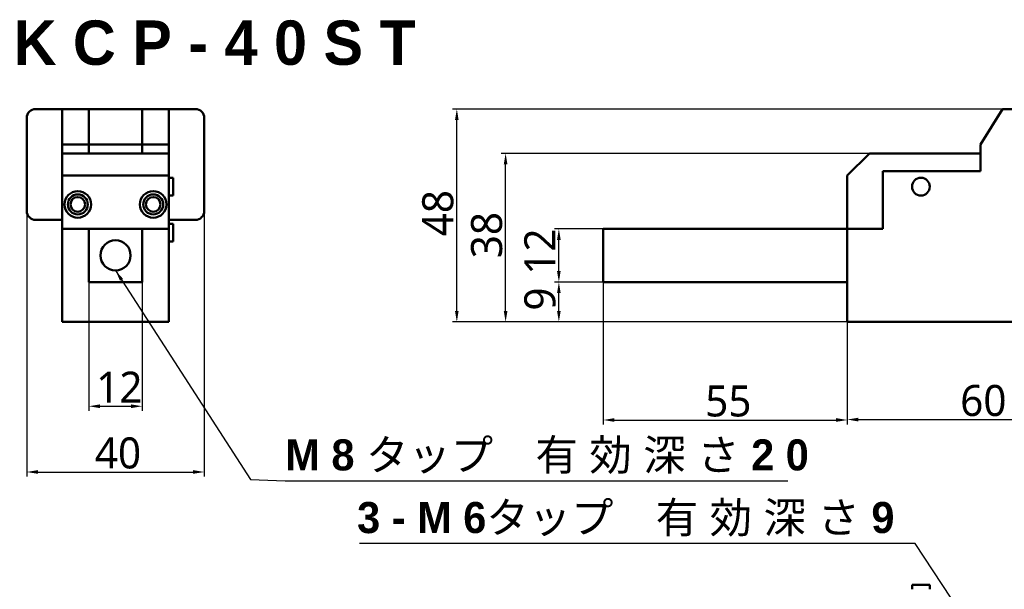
# Model space of a CAD drawing. Header units: millimetres. Extents: x 13 to 404, y 14 to 291.
# Tile 2 of 16: x 28 to 250, y 162 to 291. Entities that reach past the tile are written whole.
import ezdxf

# ---------------------------------------------------------------- set-up
doc = ezdxf.new("R2010")
doc.units = ezdxf.units.MM
for name, color, linetype, lineweight in [('Dimension (ISO)', 7, 'Continuous', 25), ('Symbol (ISO)', 7, 'Continuous', 25), ('Visible (ISO)', 7, 'Continuous', 50)]:
    doc.layers.add(name, color=color, linetype=linetype, lineweight=lineweight)
doc.styles.add('Note Text (JIS)', font='Yu Gothic.ttf')
doc.dimstyles.new('Default (JIS)', dxfattribs={"dimtxt": 7, "dimasz": 2.5, "dimexe": 1, "dimexo": 0, "dimgap": 0.8, "dimtad": 1, "dimrnd": 1e-08, "dimdsep": 46, "dimtxsty": 'Note Text (JIS)', "dimcen": 0.09, "dimdle": 10, "dimclrd": 256, "dimclre": 256, "dimclrt": 256, "dimadec": 0, "dimazin": 2, "dimtfac": 0.5, "dimtmove": 0, "dimatfit": 3, "dimfxl": 1, "dimtolj": 1, "dimtzin": 0, "dimlwd": -1, "dimlwe": -1, "dimarcsym": 0})
doc.dimstyles.new('Default (JIS)$7', dxfattribs={"dimtxt": 7, "dimasz": 2.5, "dimexe": 1, "dimexo": 0, "dimgap": 0.8, "dimtad": 1, "dimrnd": 1e-08, "dimdsep": 46, "dimtxsty": 'Note Text (JIS)', "dimcen": 0.09, "dimdle": 10, "dimclrd": 256, "dimclre": 256, "dimclrt": 256, "dimadec": 0, "dimazin": 2, "dimtfac": 0.5, "dimtmove": 0, "dimatfit": 3, "dimfxl": 1, "dimtolj": 1, "dimtzin": 0, "dimlwd": -1, "dimlwe": -1, "dimarcsym": 0})

# ---------------------------------------------------------------- blocks, each defined once
blk = doc.blocks.new('*D3')
at = {"layer": 'Defpoints', "color": 0}
for p in [(149.92, 231.61), (159.92, 231.61), (214.92, 222.61)]:
    blk.add_point(p, dxfattribs=at)
at = {"layer": 'Dimension (ISO)'}
for p, q in [((159.92, 231.61), (148.92, 231.61)), ((149.92, 225.11), (149.92, 229.11)), ((214.92, 222.61), (148.92, 222.61))]:
    blk.add_line(p, q, dxfattribs=at)
for points in [[(149.5, 229.11), (150.33, 229.11), (149.92, 231.61)], [(149.5, 225.11), (150.33, 225.11), (149.92, 222.61)]]:
    blk.add_solid(points, dxfattribs=at)
at = {"layer": 'Dimension (ISO)', "insert": (142.12, 225.17), "char_height": 7, "attachment_point": 1, "rotation": 90, "style": 'Note Text (JIS)'}
blk.add_mtext('\\A1;9', dxfattribs=at)
blk = doc.blocks.new('*D4')
at = {"layer": 'Defpoints', "color": 0}
for p in [(149.92, 243.61), (159.92, 243.61), (159.92, 231.61)]:
    blk.add_point(p, dxfattribs=at)
at = {"layer": 'Dimension (ISO)'}
for p, q in [((159.92, 243.61), (148.92, 243.61)), ((149.92, 234.11), (149.92, 241.11)), ((159.92, 231.61), (148.92, 231.61))]:
    blk.add_line(p, q, dxfattribs=at)
for points in [[(149.5, 241.11), (150.33, 241.11), (149.92, 243.61)], [(149.5, 234.11), (150.33, 234.11), (149.92, 231.61)]]:
    blk.add_solid(points, dxfattribs=at)
at = {"layer": 'Dimension (ISO)', "insert": (142.12, 233.26), "char_height": 7, "attachment_point": 1, "rotation": 90, "style": 'Note Text (JIS)'}
blk.add_mtext('\\A1;12', dxfattribs=at)
blk = doc.blocks.new('*D5')
at = {"layer": 'Defpoints', "color": 0}
for p in [(126.92, 270.61), (249.92, 270.61), (214.92, 222.61)]:
    blk.add_point(p, dxfattribs=at)
at = {"layer": 'Dimension (ISO)'}
for p, q in [((249.92, 270.61), (125.92, 270.61)), ((126.92, 225.11), (126.92, 268.11)), ((214.92, 222.61), (125.92, 222.61))]:
    blk.add_line(p, q, dxfattribs=at)
for points in [[(126.5, 268.11), (127.33, 268.11), (126.92, 270.61)], [(126.5, 225.11), (127.33, 225.11), (126.92, 222.61)]]:
    blk.add_solid(points, dxfattribs=at)
at = {"layer": 'Dimension (ISO)', "insert": (119.12, 241.92), "char_height": 7, "attachment_point": 1, "rotation": 90, "style": 'Note Text (JIS)'}
blk.add_mtext('\\A1;48', dxfattribs=at)
blk = doc.blocks.new('*D6')
at = {"layer": 'Defpoints', "color": 0}
for p in [(137.92, 260.61), (219.92, 260.61), (214.92, 222.61)]:
    blk.add_point(p, dxfattribs=at)
at = {"layer": 'Dimension (ISO)'}
for p, q in [((219.92, 260.61), (136.92, 260.61)), ((137.92, 225.11), (137.92, 258.11)), ((214.92, 222.61), (136.92, 222.61))]:
    blk.add_line(p, q, dxfattribs=at)
for points in [[(137.5, 258.11), (138.33, 258.11), (137.92, 260.61)], [(137.5, 225.11), (138.33, 225.11), (137.92, 222.61)]]:
    blk.add_solid(points, dxfattribs=at)
at = {"layer": 'Dimension (ISO)', "insert": (130.12, 236.97), "char_height": 7, "attachment_point": 1, "rotation": 90, "style": 'Note Text (JIS)'}
blk.add_mtext('\\A1;38', dxfattribs=at)
blk = doc.blocks.new('*D7')
at = {"layer": 'Defpoints', "color": 0}
for p in [(159.92, 231.61), (214.92, 222.61), (214.92, 200.51)]:
    blk.add_point(p, dxfattribs=at)
at = {"layer": 'Dimension (ISO)'}
for p, q in [((159.92, 231.61), (159.92, 199.51)), ((214.92, 222.61), (214.92, 199.51)), ((162.42, 200.51), (212.42, 200.51))]:
    blk.add_line(p, q, dxfattribs=at)
for points in [[(162.42, 200.93), (162.42, 200.1), (159.92, 200.51)], [(212.42, 200.93), (212.42, 200.1), (214.92, 200.51)]]:
    blk.add_solid(points, dxfattribs=at)
at = {"layer": 'Dimension (ISO)', "insert": (182.9, 208.31), "char_height": 7, "attachment_point": 1, "style": 'Note Text (JIS)'}
blk.add_mtext('\\A1;55', dxfattribs=at)
blk = doc.blocks.new('*D8')
at = {"layer": 'Defpoints', "color": 0}
for p in [(214.92, 222.61), (274.92, 222.61), (274.92, 200.61)]:
    blk.add_point(p, dxfattribs=at)
at = {"layer": 'Dimension (ISO)'}
for p, q in [((214.92, 222.61), (214.92, 199.61)), ((274.92, 222.61), (274.92, 199.61)), ((217.42, 200.61), (272.42, 200.61))]:
    blk.add_line(p, q, dxfattribs=at)
for points in [[(217.42, 201.03), (217.42, 200.19), (214.92, 200.61)], [(272.42, 201.03), (272.42, 200.19), (274.92, 200.61)]]:
    blk.add_solid(points, dxfattribs=at)
at = {"layer": 'Dimension (ISO)', "insert": (240.38, 208.41), "char_height": 7, "attachment_point": 1, "style": 'Note Text (JIS)'}
blk.add_mtext('\\A1;60', dxfattribs=at)
blk = doc.blocks.new('*D15')
at = {"layer": 'Defpoints', "color": 0}
for p in [(29.99, 247.61), (69.99, 247.61), (69.99, 188.79)]:
    blk.add_point(p, dxfattribs=at)
at = {"layer": 'Dimension (ISO)'}
for p, q in [((29.99, 247.61), (29.99, 187.79)), ((69.99, 247.61), (69.99, 187.79)), ((32.49, 188.79), (67.49, 188.79))]:
    blk.add_line(p, q, dxfattribs=at)
for points in [[(32.49, 189.21), (32.49, 188.38), (29.99, 188.79)], [(67.49, 189.21), (67.49, 188.38), (69.99, 188.79)]]:
    blk.add_solid(points, dxfattribs=at)
at = {"layer": 'Dimension (ISO)', "insert": (45.33, 196.59), "char_height": 7, "attachment_point": 1, "style": 'Note Text (JIS)'}
blk.add_mtext('\\A1;40', dxfattribs=at)
blk = doc.blocks.new('*D20')
at = {"layer": 'Defpoints', "color": 0}
for p in [(43.99, 231.61), (55.99, 231.61), (55.99, 203.61)]:
    blk.add_point(p, dxfattribs=at)
at = {"layer": 'Dimension (ISO)'}
for p, q in [((43.99, 231.61), (43.99, 202.61)), ((55.99, 231.61), (55.99, 202.61)), ((46.49, 203.61), (53.49, 203.61))]:
    blk.add_line(p, q, dxfattribs=at)
for points in [[(46.49, 204.03), (46.49, 203.19), (43.99, 203.61)], [(53.49, 204.03), (53.49, 203.19), (55.99, 203.61)]]:
    blk.add_solid(points, dxfattribs=at)
at = {"layer": 'Dimension (ISO)', "insert": (45.64, 211.41), "char_height": 7, "attachment_point": 1, "style": 'Note Text (JIS)'}
blk.add_mtext('\\A1;12', dxfattribs=at)

msp = doc.modelspace()

# ---------------------------------------------------------------- linework, layer by layer
at = {"layer": 'Visible (ISO)'}
for p, q in [((29.991, 268.61), (29.991, 247.61)), ((37.991, 270.61), (31.991, 270.61)), ((37.991, 270.61), (37.991, 262.61)), ((43.991, 270.61), (37.991, 270.61)), ((43.991, 262.61), (43.991, 270.61)), ((55.991, 270.61), (43.991, 270.61)), ((43.991, 270.61), (43.991, 262.61)), ((55.991, 270.61), (55.991, 262.61)), ((61.991, 270.61), (55.991, 270.61)), ((55.991, 262.61), (55.991, 270.61)), ((61.991, 262.61), (61.991, 270.61)), ((67.991, 270.61), (61.991, 270.61)), ((69.991, 247.61), (69.991, 268.61)), ((244.918, 262.61), (249.918, 270.61)), ((249.918, 270.61), (269.918, 270.61)), ((37.991, 260.61), (37.991, 262.61)), ((37.991, 262.61), (43.991, 262.61)), ((43.991, 262.61), (43.991, 260.61)), ((43.991, 262.61), (55.991, 262.61)), ((43.991, 260.61), (43.991, 262.61)), ((55.991, 260.61), (55.991, 262.61)), ((55.991, 262.61), (61.991, 262.61)), ((55.991, 262.61), (55.991, 260.61)), ((61.991, 262.61), (61.991, 260.61)), ((244.918, 262.61), (244.918, 256.61)), ((37.991, 260.61), (37.991, 255.61)), ((61.991, 260.61), (37.991, 260.61)), ((61.991, 255.61), (61.991, 260.61)), ((214.918, 255.61), (219.918, 260.61)), ((244.918, 260.61), (219.918, 260.61)), ((244.918, 256.61), (244.918, 260.61)), ((37.991, 255.61), (61.991, 255.61)), ((37.991, 243.61), (37.991, 255.61)), ((61.991, 243.61), (61.991, 255.61)), ((214.918, 243.61), (214.918, 255.61)), ((244.918, 256.61), (222.918, 256.61)), ((222.918, 256.61), (222.918, 243.61)), ((222.918, 256.61), (244.918, 256.61)), ((222.918, 256.61), (222.918, 243.61)), ((61.991, 255.11), (62.991, 255.11)), ((62.991, 255.11), (62.991, 251.11)), ((61.991, 251.11), (62.991, 251.11)), ((31.991, 245.61), (37.991, 245.61)), ((61.991, 245.61), (67.991, 245.61)), ((61.991, 244.71), (62.991, 244.71)), ((62.991, 244.71), (62.991, 240.71)), ((37.991, 222.61), (37.991, 243.61)), ((43.991, 243.61), (37.991, 243.61)), ((37.991, 243.61), (43.991, 243.61)), ((43.991, 243.61), (55.991, 243.61)), ((43.991, 231.61), (43.991, 243.61)), ((61.991, 243.61), (55.991, 243.61)), ((55.991, 243.61), (61.991, 243.61)), ((55.991, 231.61), (55.991, 243.61)), ((61.991, 222.61), (61.991, 243.61)), ((159.916, 243.61), (214.918, 243.61)), ((159.916, 231.61), (159.916, 243.61)), ((222.918, 243.61), (214.918, 243.61)), ((214.918, 222.61), (214.918, 243.61)), ((222.918, 243.61), (214.918, 243.61)), ((61.991, 240.71), (62.991, 240.71)), ((43.991, 231.61), (55.991, 231.61)), ((214.918, 231.61), (159.916, 231.61)), ((37.991, 222.61), (61.991, 222.61)), ((274.918, 222.61), (214.918, 222.61)), ((229.518, 163.349), (233.518, 163.349)), ((229.518, 162.349), (229.518, 163.349)), ((233.518, 162.349), (233.518, 163.349))]:
    msp.add_line(p, q, dxfattribs=at)
for centre, radius in [((231.518, 253.11), 2), ((41.491, 249.11), 3), ((41.491, 249.11), 2.25), ((58.491, 249.11), 3), ((58.491, 249.11), 2.25), ((41.491, 249.11), 1.65), ((58.491, 249.11), 1.65), ((49.991, 237.61), 3.4)]:
    msp.add_circle(centre, radius, dxfattribs=at)
for centre, start, end in [((31.991, 268.61), 90, 180), ((67.991, 268.61), 0, 90), ((31.991, 247.61), 180, 270), ((67.991, 247.61), 270, 0)]:
    msp.add_arc(centre, 2, start, end, dxfattribs=at)

# ---------------------------------------------------------------- texts
at = {"layer": 'Symbol (ISO)', "attachment_point": 1, "style": 'Note Text (JIS)'}
for s, insert, char_height, width in [('{\\f游ゴシック|b1|i0;\\H10.0000;K C P - 4 0 S T}', (27.015, 290.566), 10, 112.41958), ('{\\f游ゴシック|b1|i0;\\H7.0000;M 8 タップ\u3000有 効 深 さ 2 0}', (88.254, 196.147), 7, 114.34279), ('{\\f游ゴシック|b1|i0;\\H7.0000;3 - M 6タップ\u3000有 効 深 さ 9}', (104.441, 182.031), 7, 118.22286)]:
    msp.add_mtext(s, dxfattribs=dict(at, insert=insert, char_height=char_height, width=width))

# ---------------------------------------------------------------- dimensions: what is measured, and where the dimension line sits
at = {"layer": 'Dimension (ISO)'}
for base, p1, p2, angle, picture, middle in [((126.918, 270.61), (214.918, 222.61), (249.918, 270.61), 90, '*D5', (126.918, 246.61)), ((137.918, 260.61), (214.918, 222.61), (219.918, 260.61), 90, '*D6', (137.918, 241.61)), ((69.991, 188.793), (29.991, 247.61), (69.991, 247.61), 180, '*D15', (49.991, 188.793)), ((149.916, 243.61), (159.916, 231.61), (159.916, 243.61), 90, '*D4', (149.916, 237.61)), ((55.991, 203.61), (43.991, 231.61), (55.991, 231.61), 180, '*D20', (49.991, 203.61)), ((149.916, 231.61), (214.918, 222.61), (159.916, 231.61), 90, '*D3', (149.916, 227.11)), ((214.918, 200.512), (159.916, 231.61), (214.918, 222.61), 180, '*D7', (187.417, 200.512)), ((274.918, 200.61), (214.918, 222.61), (274.918, 222.61), 180, '*D8', (244.918, 200.61))]:
    dim = msp.add_linear_dim(base=base, p1=p1, p2=p2, angle=angle, dimstyle='Default (JIS)', override={"dimgap": 0.8, "dimdec": 2, "dimtol": 0, "dimlim": 0, "dimtp": 0, "dimtm": 0, "dimtdec": 2, "dimtofl": 0, "dimatfit": 1}, dxfattribs=at)
    dim.commit()
    dim.dimension.update_dxf_attribs({"geometry": picture, "text_midpoint": middle, "dimtype": 160})

# ---------------------------------------------------------------- leaders
at = {"layer": 'Symbol (ISO)', "annotation_type": 0, "has_hookline": 1}
for points, hookline_direction, text_width in [([(49.991, 234.21), (80.408, 187.11), (88.254, 186.792)], 0, 113.295), ([(244.918, 150.349), (230.216, 172.698), (222.663, 172.676)], 1, 117.656)]:
    msp.add_leader(points, dimstyle='Default (JIS)$7', override={"dimgap": 0, "dimtad": 1}, dxfattribs=dict(at, hookline_direction=hookline_direction, text_width=text_width))

doc.saveas('drawing.dxf')
